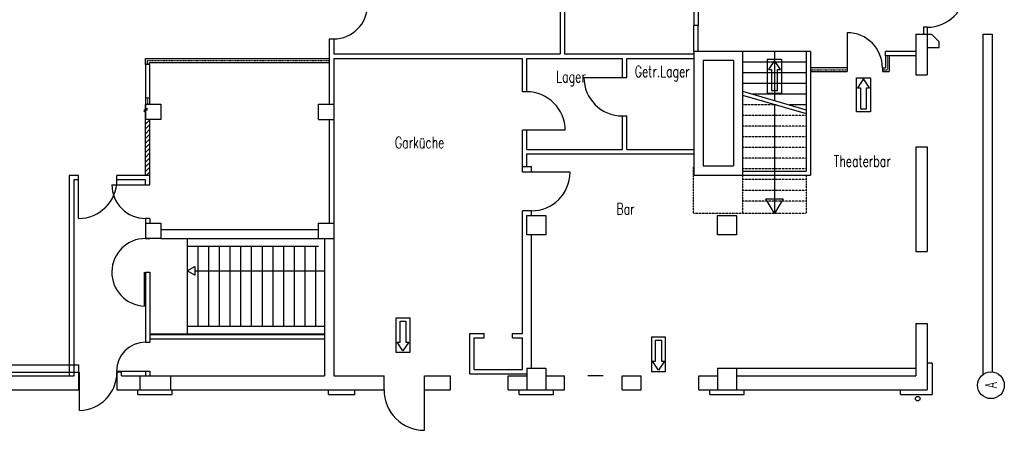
# Model space of a CAD drawing. Extents: x -72180 to 1827, y -17587 to 32277.
# Tile 2 of 3: x -23993 to 1827, y -17587 to -6829. Entities that reach past the tile are written whole.
import ezdxf
from ezdxf.enums import TextEntityAlignment as Align

# ---------------------------------------------------------------- set-up
doc = ezdxf.new("R2010")
doc.units = 0
doc.header["$LTSCALE"] = 0.3
doc.header["$MEASUREMENT"] = 0
doc.linetypes.add('AUSGEZOGEN', pattern=[0])
doc.linetypes.add('VERDECKT', pattern=[0.375, 0.25, -0.125])
doc.layers.get('0').update_dxf_attribs({"linetype": 'AUSGEZOGEN'})
doc.layers.add('LAYER01', color=7, linetype='CONTINUOUS')
doc.layers.add('LAYER10', color=7, linetype='CONTINUOUS')
doc.styles.add('SIMPLEX7', font='simplexn.shx', dxfattribs={"width": 0.7})

# ---------------------------------------------------------------- blocks, each defined once
blk = doc.blocks.new('KOTE1')
for p, q in [((0, 0), (-0.113, 0.195)), ((-0.113, 0.195), (0.113, 0.195)), ((0.113, 0.195), (0, 0))]:
    blk.add_line(p, q)
blk = doc.blocks.new('PROB-SCH-G41')
at = {"layer": 'LAYER01', "color": 7, "linetype": 'CONTINUOUS'}
blk.add_lwpolyline([(3244.8, 633.4), (3228.9, 633.4), (3228.9, 577.4), (3221, 577.4), (3236.9, 553.5), (3252.8, 577.4), (3244.8, 577.4)], close=True, dxfattribs=at)
at = {"layer": 'LAYER10', "color": 7, "linetype": 'CONTINUOUS'}
blk.add_lwpolyline([(3218, 550.5), (3218, 641.3), (3255.8, 641.3), (3255.8, 550.5)], close=True, dxfattribs=at)
blk = doc.blocks.new('STRICH')
for p, q in [((5, 5), (-5, -5)), ((-5, 0), (5, 0))]:
    blk.add_line(p, q)

msp = doc.modelspace()

# ---------------------------------------------------------------- hatches: boundary and pattern name
h = msp.add_hatch()
h.set_pattern_fill('ANSI31', scale=700, style=0)
h.set_pattern_definition([(45, (-63194.06, -37716.95), (-61.87184, 61.87184), [])])
h.paths.add_polyline_path([(-20577, -9442), (-20692, -9442), (-20692, -10912), (-20577, -10912)])

# ---------------------------------------------------------------- linework, layer by layer
at = {"color": 7}
for p, q in [((-9702, -5882), (-9702, -7727)), ((-9817, -5997), (-9817, -7727)), ((-6312, -6100), (-6312, -6985)), ((-6197, -6100), (-6197, -6985)), ((-6197, -6985), (-6312, -6985)), ((-6312, -7660), (-6312, -6985)), ((-6197, -7660), (-6197, -6985)), ((-2290, -7170), (-2290, -8090)), ((-492, -7210), (-492, -8277)), ((-492, -7210), (-192, -7210)), ((-192, -7027), (-292, -7027)), ((-292, -7027), (-292, -7210)), ((-192, -7027), (-192, -7210)), ((-192, -7210), (-192, -8277)), ((-192, -7210), (-82, -7210)), ((-82, -7210), (118, -7406)), ((1268, -7210), (1268, -16126)), ((1268, -7210), (1508, -7210)), ((1508, -7210), (1508, -16059)), ((-15874, -7332), (-15759, -7332)), ((-15874, -7332), (-15874, -9042)), ((-15759, -7332), (-15759, -7727)), ((118, -7556), (118, -7406)), ((-15759, -7727), (-11062, -7727)), ((-11062, -7727), (-10812, -7727)), ((-10812, -7727), (-9817, -7727)), ((-9702, -7727), (-6312, -7727)), ((-5037, -7660), (-6312, -7660)), ((-6312, -7660), (-6312, -10902)), ((-5037, -7660), (-5037, -10902)), ((-3367, -7660), (-5037, -7660)), ((-4202, -7660), (-4202, -8946)), ((-3367, -7660), (-3367, -10802)), ((-3252, -7660), (-3367, -7660)), ((-3252, -7660), (-3252, -10902)), ((-492, -7660), (-1290, -7660)), ((-1290, -7775), (-1290, -7660)), ((-492, -7660), (-492, -7775)), ((-492, -7660), (-492, -7717)), ((-492, -7717), (-492, -7775)), ((-192, -7556), (118, -7556)), ((-20692, -7847), (-19577, -7847)), ((-20692, -8000), (-20692, -7847)), ((-20592, -8000), (-20692, -8000)), ((-20692, -8000), (-20692, -9042)), ((-20592, -7947), (-15874, -7947)), ((-20592, -8000), (-20592, -7947)), ((-20592, -8000), (-20592, -9042)), ((-19577, -7847), (-15874, -7847)), ((-15759, -7842), (-15759, -9042)), ((-15759, -7842), (-11062, -7842)), ((-11062, -7842), (-10812, -7842)), ((-10812, -8717), (-10812, -7842)), ((-10697, -8717), (-10697, -7842)), ((-10697, -7842), (-8187, -7842)), ((-8187, -8342), (-8187, -7842)), ((-8072, -7842), (-6312, -7842)), ((-8072, -8342), (-8072, -7842)), ((-6072, -7900), (-6072, -10662)), ((-5277, -7900), (-6072, -7900)), ((-5277, -7900), (-5277, -10662)), ((-3367, -7940), (-5037, -7940)), ((-492, -7775), (-1290, -7775)), ((-1290, -7775), (-1290, -8090)), ((-1190, -7775), (-1190, -8190)), ((-3367, -8220), (-5037, -8220)), ((-2290, -8090), (-3252, -8090)), ((-3252, -8190), (-2290, -8190)), ((-2290, -8090), (-2290, -8190)), ((-1370, -8090), (-1290, -8090)), ((-1370, -8090), (-1370, -8190)), ((-1370, -8190), (-1190, -8190)), ((-9197, -8342), (-8187, -8342)), ((-8187, -8342), (-8072, -8342)), ((-3367, -8500), (-5037, -8500)), ((-492, -8277), (-192, -8277)), ((-10697, -8717), (-10812, -8717)), ((-5037, -8704), (-3367, -9188)), ((-20592, -8885), (-20692, -8885)), ((-5037, -8804), (-3367, -9288)), ((-3367, -8780), (-4776, -8780)), ((-20692, -9042), (-20692, -9442)), ((-20692, -9893), (-20692, -9053)), ((-15759, -9042), (-15759, -9442)), ((-4202, -9046), (-4202, -11910)), ((-3367, -9060), (-3810, -9060)), ((-20692, -10912), (-20692, -9442)), ((-20577, -10912), (-20577, -9442)), ((-16159, -9442), (-15759, -9442)), ((-15874, -9442), (-15874, -12162)), ((-15759, -9442), (-15759, -12162)), ((-8187, -9352), (-8072, -9352)), ((-8187, -10227), (-8187, -9352)), ((-8072, -10227), (-8072, -9352)), ((-10697, -9727), (-10812, -9727)), ((-10812, -10672), (-10812, -9727)), ((-9687, -9727), (-10697, -9727)), ((-10697, -10227), (-10697, -9727)), ((-10697, -10227), (-8187, -10227)), ((-8072, -10227), (-6312, -10227)), ((-492, -10162), (-492, -12902)), ((-492, -10162), (-192, -10162)), ((-192, -10162), (-192, -12902)), ((-10697, -10342), (-6312, -10342)), ((-10697, -10672), (-10697, -10342)), ((-10812, -10672), (-10572, -10672)), ((-10812, -10827), (-10812, -10672)), ((-10572, -10827), (-10812, -10827)), ((-10572, -10827), (-10572, -10672)), ((-9562, -10827), (-10572, -10827)), ((-6072, -10662), (-5277, -10662)), ((-5037, -10802), (-3367, -10802)), ((-22692, -10912), (-22692, -16162)), ((-22452, -10912), (-22692, -10912)), ((-22577, -11027), (-22577, -16162)), ((-22452, -11027), (-22577, -11027)), ((-22452, -11027), (-22452, -10912)), ((-22452, -12037), (-22452, -11027)), ((-20577, -10912), (-21442, -10912)), ((-21442, -11027), (-21442, -10912)), ((-20692, -11027), (-21442, -11027)), ((-20692, -11152), (-20692, -11027)), ((-20577, -11152), (-20577, -10912)), ((-6312, -10902), (-5037, -10902)), ((-5037, -10902), (-3252, -10902)), ((-21577, -11152), (-20692, -11152)), ((-20692, -11152), (-20577, -11152)), ((-10812, -15047), (-10812, -11837)), ((-10572, -11837), (-10812, -11837)), ((-10572, -11962), (-10572, -11837)), ((-20577, -12037), (-20692, -12037)), ((-20692, -12037), (-20692, -12162)), ((-20577, -12037), (-20577, -12162)), ((-20692, -12162), (-20692, -12562)), ((-20292, -12322), (-16159, -12322)), ((-15759, -12162), (-15759, -12562)), ((-20692, -12562), (-20577, -12562)), ((-20292, -12562), (-16159, -12562)), ((-19599, -12562), (-19599, -15062)), ((-16159, -12562), (-15759, -12562)), ((-15999, -12562), (-15999, -16162)), ((-15759, -12562), (-15759, -16162)), ((-10572, -15962), (-10572, -12462)), ((-19599, -12762), (-16159, -12762)), ((-19319, -12762), (-19319, -14862)), ((-19039, -12762), (-19039, -14862)), ((-18759, -12762), (-18759, -14862)), ((-18479, -12762), (-18479, -14862)), ((-18199, -12762), (-18199, -14862)), ((-17919, -12762), (-17919, -14862)), ((-17639, -12762), (-17639, -14862)), ((-17359, -12762), (-17359, -14862)), ((-17079, -12762), (-17079, -14862)), ((-16799, -12762), (-16799, -14862)), ((-16519, -12762), (-16519, -14862)), ((-16239, -12762), (-16239, -14862)), ((-492, -12902), (-192, -12902)), ((-19404, -13412), (-15999, -13412)), ((-20722, -14332), (-20722, -13447)), ((-20692, -13447), (-20577, -13447)), ((-20692, -13447), (-20692, -15277)), ((-20577, -13447), (-20577, -15277)), ((-19599, -14862), (-15999, -14862)), ((-492, -14787), (-492, -16162)), ((-492, -14787), (-192, -14787)), ((-192, -14787), (-192, -16527)), ((-20577, -15062), (-15999, -15062)), ((-20577, -15077), (-15999, -15077)), ((-20577, -15192), (-15999, -15192)), ((-12187, -15047), (-11817, -15047)), ((-12187, -16112), (-12187, -15047)), ((-12072, -15162), (-11817, -15162)), ((-12072, -15997), (-12072, -15162)), ((-11817, -15162), (-11817, -15047)), ((-11067, -15162), (-11067, -15047)), ((-11067, -15047), (-10812, -15047)), ((-11067, -15162), (-10812, -15162)), ((-10812, -15997), (-10812, -15162)), ((-20692, -15277), (-20577, -15277)), ((-33272, -15872), (-22452, -15872)), ((-22452, -15872), (-22452, -16062)), ((-12072, -15997), (-10812, -15997)), ((-10692, -15962), (-10192, -15962)), ((-10692, -15962), (-10692, -16527)), ((-10192, -15962), (-10192, -16527)), ((-5692, -15962), (-5692, -16527)), ((-5692, -15962), (-5192, -15962)), ((-5192, -15962), (-5192, -16527)), ((-5192, -15962), (-492, -15962)), ((-67, -15827), (-192, -15827)), ((-67, -15827), (-67, -16652)), ((-27529, -16062), (-22452, -16062)), ((-27529, -16162), (-22567, -16162)), ((-22567, -16062), (-22452, -16062)), ((-22567, -16162), (-22567, -16062)), ((-22452, -16062), (-22452, -16527)), ((-22422, -17072), (-22422, -16062)), ((-21452, -16037), (-20692, -16037)), ((-21442, -16062), (-21442, -16527)), ((-21327, -16062), (-21442, -16062)), ((-21327, -16162), (-21327, -16062)), ((-21327, -16162), (-15999, -16162)), ((-20842, -16162), (-20842, -16527)), ((-20842, -16162), (-20042, -16162)), ((-20692, -16037), (-20577, -16037)), ((-20692, -16037), (-20692, -16162)), ((-20577, -16037), (-20577, -16162)), ((-20042, -16162), (-20042, -16527)), ((-15759, -16162), (-14439, -16162)), ((-14439, -16527), (-14439, -16162)), ((-13379, -16162), (-12692, -16162)), ((-13379, -16527), (-13379, -16162)), ((-12692, -16527), (-12692, -16162)), ((-12187, -16112), (-10692, -16112)), ((-11182, -16527), (-11182, -16162)), ((-11182, -16162), (-10692, -16162)), ((-10192, -16162), (-9702, -16162)), ((-9702, -16527), (-9702, -16162)), ((-8692, -16162), (-9092, -16162)), ((-8192, -16162), (-7692, -16162)), ((-8192, -16527), (-8192, -16162)), ((-7692, -16527), (-7692, -16162)), ((-6182, -16162), (-5692, -16162)), ((-6182, -16527), (-6182, -16162)), ((-5192, -16162), (-492, -16162)), ((-27529, -16527), (-22452, -16527)), ((-21442, -16527), (-15202, -16527)), ((-20892, -16527), (-19992, -16527)), ((-20892, -16652), (-20892, -16527)), ((-20892, -16652), (-19992, -16652)), ((-19992, -16652), (-19992, -16527)), ((-15892, -16652), (-15892, -16527)), ((-15892, -16527), (-14439, -16527)), ((-15892, -16652), (-15202, -16652)), ((-15202, -16652), (-15202, -16527)), ((-13379, -16527), (-12692, -16527)), ((-13379, -17587), (-13379, -16527)), ((-11182, -16527), (-9702, -16527)), ((-10892, -16652), (-10892, -16527)), ((-10892, -16527), (-9992, -16527)), ((-10892, -16652), (-9992, -16652)), ((-9992, -16652), (-9992, -16527)), ((-8192, -16527), (-7692, -16527)), ((-6182, -16527), (-192, -16527)), ((-5892, -16652), (-5892, -16527)), ((-5892, -16527), (-4992, -16527)), ((-5892, -16652), (-4992, -16652)), ((-4992, -16652), (-4992, -16527)), ((-892, -16652), (-892, -16527)), ((-892, -16527), (-192, -16527)), ((-892, -16652), (-67, -16652))]:
    msp.add_line(p, q, dxfattribs=at)
at = {"color": 7, "linetype": 'VERDECKT'}
for p, q in [((-20642, -8000), (-20642, -7897)), ((-20642, -7897), (-15874, -7897)), ((-1240, -7775), (-1240, -8140)), ((-3252, -8140), (-2290, -8140)), ((-1370, -8140), (-1240, -8140)), ((-20642, -8885), (-20642, -9042))]:
    msp.add_line(p, q, dxfattribs=at)
at = {"color": 7, "linetype": 'VERDECKT', "ltscale": 3}
for p, q in [((-4155, -9060), (-5037, -9060)), ((-3367, -9340), (-5037, -9340)), ((-3367, -9620), (-5037, -9620)), ((-3367, -9900), (-5037, -9900)), ((-3367, -10180), (-5037, -10180)), ((-3367, -10460), (-5037, -10460)), ((-6322, -11910), (-6322, -10672)), ((-3367, -10740), (-5037, -10740)), ((-5037, -10902), (-5037, -11910)), ((-3367, -11020), (-5037, -11020)), ((-3367, -10902), (-3367, -11910)), ((-3367, -11300), (-5037, -11300)), ((-3367, -11580), (-5037, -11580)), ((-5037, -11910), (-6322, -11910)), ((-3367, -11910), (-5037, -11910))]:
    msp.add_line(p, q, dxfattribs=at)
at = {"color": 7}
for points in [[(-20692, -9042), (-20292, -9042), (-20292, -9442), (-20692, -9442)], [(-16159, -9442), (-16159, -9042), (-15759, -9042)], [(-20692, -12162), (-20292, -12162), (-20292, -12562), (-20692, -12562)], [(-16159, -12562), (-16159, -12162), (-15759, -12162)]]:
    msp.add_lwpolyline(points, dxfattribs=at)
for points in [[(-10692, -12462), (-10692, -11962), (-10192, -11962), (-10192, -12462)], [(-5692, -12462), (-5692, -11962), (-5192, -11962), (-5192, -12462)]]:
    msp.add_lwpolyline(points, close=True, dxfattribs=at)
at = {"color": 7, "linetype": 'Continuous'}
msp.add_circle((1477, -16407), 350, dxfattribs=at)
at = {"color": 7}
msp.add_circle((-442, -16758), 60, dxfattribs=at)
for centre, radius, start, end in [((-192, -6027), 1000, 270, 0), ((-15759, -6447), 885, 270, 0), ((-2290, -8090), 920, 360, 90), ((-8187, -8342), 1010, 180, 270), ((-10697, -9727), 1010, 0, 90), ((-10572, -10827), 1010, 270, 0), ((-22452, -11027), 1010, 270, 360), ((-20692, -11152), 885, 180, 270), ((-20692, -13447), 885, 90, 268.0574), ((-20692, -16037), 760, 90, 180), ((-22452, -16062), 1010, 271.7021, 0), ((-13379, -16527), 1060, 180, 270)]:
    msp.add_arc(centre, radius, start, end, dxfattribs=at)

# ---------------------------------------------------------------- block references
at = {"color": 7, "linetype": 'CONTINUOUS', "xscale": 9.821399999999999, "yscale": 9.821399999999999, "zscale": 9.821399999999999, "rotation": 180}
for p in [(27592, -2460), (29925, -2942)]:
    msp.add_blockref('PROB-SCH-G41', p, dxfattribs=at)
at = {"color": 7}
for name, p, xscale, yscale, zscale in [('STRICH', (-20692, -9193), 10, 10, 10), ('KOTE1', (-4202, -11910), 2000, 2000, 2000)]:
    msp.add_blockref(name, p, dxfattribs=dict(at, xscale=xscale, yscale=yscale, zscale=zscale))
at = {"color": 7, "xscale": 1000, "yscale": 1000, "zscale": 1000, "rotation": 270}
msp.add_blockref('KOTE1', (-19599, -13412), dxfattribs=at)
at = {"color": 7, "linetype": 'CONTINUOUS', "xscale": -9.821399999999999, "yscale": 9.821399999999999, "zscale": 9.821399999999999}
for p in [(17849, -20945), (24552, -21450)]:
    msp.add_blockref('PROB-SCH-G41', p, dxfattribs=at)

# ---------------------------------------------------------------- texts
at = {"color": 7, "style": 'SIMPLEX7', "width": 0.7}
for s, p in [('Lager', (-9922, -8471)), ('Getr.Lager', (-7862, -8336)), ('Garküche', (-14153, -10197)), ('Theaterbar', (-2644, -10683)), ('Bar', (-8344, -11937))]:
    msp.add_text(s, height=300, dxfattribs=at).set_placement(p)
msp.add_text('A', height=300, rotation=90, dxfattribs=at).set_placement((1477, -16407), align=Align.MIDDLE_CENTER)

doc.saveas('drawing.dxf')
